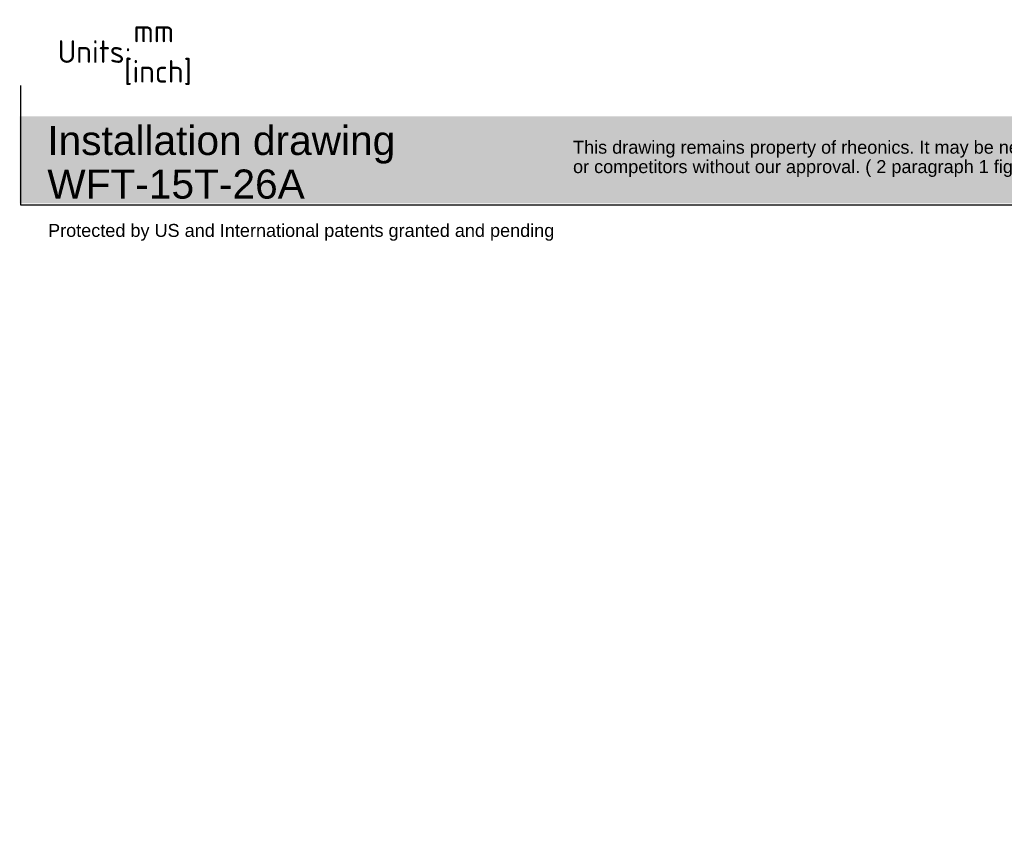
# Paper-space layout 'Sheet1' of a CAD drawing. Header units: millimetres. Extents: x -19 to 280, y -87 to 194.
# Tile 1 of 8: x -19 to 133, y -87 to 38. Entities that reach past the tile are written whole.
import ezdxf
from ezdxf.entities.mleader import LeaderData, LeaderLine
from ezdxf.math import Vec2, Vec3

# ---------------------------------------------------------------- set-up
doc = ezdxf.new("R2010")
doc.units = ezdxf.units.MM
doc.layers.add('Default', color=7, linetype='Continuous')

# ---------------------------------------------------------------- blocks, each defined once
blk = doc.blocks.new('_Dot')
at = {"color": 0, "linetype": 'ByBlock', "lineweight": -2}
blk.add_line((-0.5, 0), (-1, 0), dxfattribs=at)
at = {"color": 0, "linetype": 'ByBlock', "const_width": 0.5}
blk.add_lwpolyline([(-0.25, 0, 1), (0.25, 0, 1)], format="xyb", close=True, dxfattribs=at)

psp = doc.layouts.new('Sheet1')

# ---------------------------------------------------------------- hatches: boundary and pattern name
at = {"layer": 'Default', "linetype": 'Continuous'}
psp.add_hatch(color=7, dxfattribs=at).paths.add_polyline_path([(188.432, 22.557), (-19.45, 22.557), (-19.45, 9.099), (188.432, 9.099)])

# ---------------------------------------------------------------- linework, layer by layer
at = {"layer": 'Default', "color": 7, "linetype": 'Continuous'}
for p, q in [((-19.288, 8.863), (-19.288, 27.34)), ((188.591, 8.863), (-19.288, 8.863))]:
    psp.add_line(p, q, dxfattribs=at)

# ---------------------------------------------------------------- leaders
ml = psp.add_multileader_mtext('Standard', dxfattribs=at)
ml.set_content('{\\pxsm0.9;\\fSolid Edge ISO|b0||i0||c0|p34;\\W1.;mm\\P}', color=7)
ml.set_leader_properties()
ml.set_arrow_properties(name='DOT')
ml.build(insert=Vec2(0, 0))
ml.multileader.update_dxf_attribs({"leader_type": 0, "dogleg_length": 0, "arrow_head_size": 3.5})
ctx = ml.context
ctx.base_point, ctx.char_height, ctx.arrow_head_size, ctx.landing_gap_size, ctx.plane_origin = Vec3(-3.081, 35.77), 3.5, 3.5, 1.225, Vec3(-19.518, -3.5)
ctx.mtext.insert = Vec3(-1.856, 37.52)
ml = psp.add_multileader_mtext('Standard', dxfattribs=at)
ml.set_content('{\\pxsm0.9;\\fSolid Edge ISO|b0||i0||c0|p34;\\W1.;Units:\\P}', color=7)
ml.set_leader_properties()
ml.set_arrow_properties(name='DOT')
ml.build(insert=Vec2(0, 0))
ml.multileader.update_dxf_attribs({"leader_type": 0, "dogleg_length": 0, "arrow_head_size": 3.5})
ctx = ml.context
ctx.base_point, ctx.char_height, ctx.arrow_head_size, ctx.landing_gap_size, ctx.plane_origin = Vec3(-14.802, 32.572), 3.5, 3.5, 1.225, Vec3(-19.518, -3.5)
ctx.mtext.insert = Vec3(-13.577, 34.331)
ml = psp.add_multileader_mtext('Standard', dxfattribs=at)
ml.set_content('{\\pxsm0.9;\\fSolid Edge ISO|b0||i0||c0|p34;\\W1.;[inch]\\P}', color=7)
ml.set_leader_properties()
ml.build(insert=Vec2(0, 0))
ml.multileader.update_dxf_attribs({"dogleg_length": 0, "arrow_head_size": 0.805})
ctx = ml.context
ctx.base_point, ctx.char_height, ctx.arrow_head_size, ctx.landing_gap_size, ctx.plane_origin = Vec3(-4.551, 29.526), 3.5, 0.805, 1.225, Vec3(-19.518, -3.5)
ctx.mtext.insert = Vec3(-3.326, 31.282)
ml = psp.add_multileader_mtext('Standard', dxfattribs=at)
ml.set_content('{\\pxsm0.9;\\fArial|b0||i0||c0|p34;\\W1.;Installation drawing\\PWFT-15T-26A\\P}', color=7)
ml.set_leader_properties()
ml.set_arrow_properties(name='DOT')
ml.build(insert=Vec2(0, 0))
ml.multileader.update_dxf_attribs({"leader_type": 0, "dogleg_length": 0, "arrow_head_size": 4.5})
ctx = ml.context
ctx.base_point, ctx.char_height, ctx.arrow_head_size, ctx.landing_gap_size, ctx.plane_origin = Vec3(-16.755, 18.812), 4.5, 4.5, 1.575, Vec3(-13.688, -3.5)
ctx.mtext.insert = Vec3(-15.18, 21.101)
ml = psp.add_multileader_mtext('Standard', dxfattribs=at)
ml.set_content('{\\pxsm0.9;\\fArial|b0||i0||c0|p34;\\W1.;This drawing remains property of rheonics. It may be neither copied nor informed to third persons \\Por competitors without our approval. ( 2 paragraph 1 fig.7 copyright act of 9th Sept. 1965)\\P}', color=7)
ml.set_leader_properties()
ml.set_arrow_properties(name='DOT')
ml.build(insert=Vec2(0, 0))
ml.multileader.update_dxf_attribs({"leader_type": 0, "dogleg_length": 0, "arrow_head_size": 2})
ctx = ml.context
ctx.base_point, ctx.char_height, ctx.arrow_head_size, ctx.landing_gap_size, ctx.plane_origin = Vec3(65.413, 17.504), 2, 2, 0.7, Vec3(-19.518, -3.5)
ctx.mtext.insert = Vec3(66.113, 18.798)
ml = psp.add_multileader_mtext('Standard', dxfattribs=at)
ml.set_content('{\\pxsm0.9;\\fArial|b0||i0||c0|p34;\\W1.;Protected by US and International patents granted and pending\\P}', color=7)
ml.set_leader_properties()
ml.set_arrow_properties(name='DOT')
ml.build(insert=Vec2(0, 0))
ml.multileader.update_dxf_attribs({"leader_type": 0, "dogleg_length": 0, "arrow_head_size": 2})
ctx = ml.context
ctx.base_point, ctx.char_height, ctx.arrow_head_size, ctx.landing_gap_size, ctx.plane_origin = Vec3(-15.761, 4.639), 2, 2, 0.7, Vec3(-19.518, -3.5)
ctx.mtext.insert = Vec3(-15.061, 5.932)

doc.saveas('drawing.dxf')
